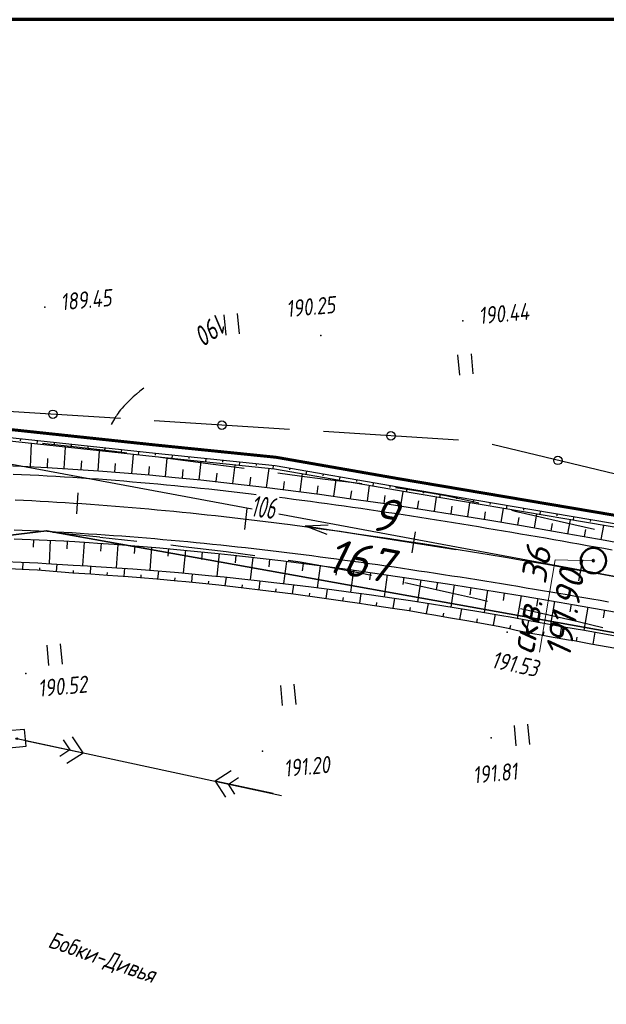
# Model space of a CAD drawing. Header units: millimetres. Extents: x 1808 to 2912, y -1045 to 155.
# Tile 8 of 43: x 2296 to 2365, y -872 to -756. Entities that reach past the tile are written whole.
import ezdxf

# ---------------------------------------------------------------- set-up
doc = ezdxf.new("R2010")
doc.units = ezdxf.units.MM
doc.linetypes.add('CONTI', pattern=[0])
for name, color, linetype, lineweight in [('10', 1, 'Continuous', 35), ('геология', 7, 'Continuous', 20), ('КОПИЯ_ОСЬ_13_ОТКОСЫ', 7, 'Continuous', 30), ('КОПИЯ_ОСЬ_ГРАНИЦЫ_ПОЛОС', 7, 'Continuous', 30), ('ОСЬ_ВЕРХ_ПОКРЫТИЯ_ГРАНИЦЫ_ПОЛОС', 7, 'Continuous', 30), ('ОСЬ_ВЕРХ_ПОКРЫТИЯ_ОСЬ', 1, 'Continuous', 30), ('Уклоны ПЧ', 5, 'Continuous', 30)]:
    doc.layers.add(name, color=color, linetype=linetype, lineweight=lineweight)
for name, color, linetype in [('_Оформление', 7, 'Continuous'), ('_Ростелеком', 6, 'Continuous'), ('GOR_BDEFAULT', 212, 'CONTI'), ('NAD_MDEFAULT', 7, 'CONTI'), ('PI_OTDEFAULT', 172, 'CONTI'), ('PI_TTDEFAULT', 5, 'CONTI'), ('PLN_O', 7, 'CONTI'), ('SIT_LDEFAULT', 7, 'CONTI'), ('USLZNDEFAULT', 7, 'CONTI'), ('ZAPSKDEFAULT', 7, 'CONTI'), ('КОПИЯ_ОСЬ_ТАНГЕНСЫ', 1, 'Continuous'), ('ОСЬ_ВЕРХ_ПОКРЫТИЯ_ПИКЕТЫ', 1, 'Continuous')]:
    doc.layers.add(name, color=color, linetype=linetype)
doc.styles.add('eskd', font='isocpeur.ttf', dxfattribs={"width": 1.2, "height": 2})
doc.styles.add('SHRFT', font='isocpeui.ttf')
doc.styles.get("Standard").update_dxf_attribs({"font": 'isocpeui.ttf'})
doc.styles.add('ГОСТ', font='isocpeur.ttf', dxfattribs={"height": 4})
doc.linetypes.add('Связь', pattern='A,12.5,[130,ltypeshp.shx,S=1,R=-30,X=0,Y=0.9],1,[130,ltypeshp.shx,S=1,R=-30,X=0,Y=0.9],1,[130,ltypeshp.shx,S=1,R=-30,X=0,Y=0.9],4.5', length=19)

# ---------------------------------------------------------------- blocks, each defined once
blk = doc.blocks.new('BL_2011')
at = {"color": 0}
for p, q in [((0, 0), (0, 2.4)), ((1.6, 0), (1.6, 2.4))]:
    blk.add_line(p, q, dxfattribs=at)
blk = doc.blocks.new('BL_27')
at = {"color": 0}
for p, q in [((1, 1), (-1, 1)), ((-1, 1), (-1, -1)), ((1, -1), (1, 1)), ((-1, -1), (1, -1))]:
    blk.add_line(p, q, dxfattribs=at)
blk.add_circle((0, 0), 0.1, dxfattribs=at)
blk = doc.blocks.new('Стрелка')
at = {"layer": 'Уклоны ПЧ', "ltscale": 2}
for points in [[(-0.02, -0.05), (-0.02, 17.97)], [(-0.02, -0.05), (-0.58, 2.62)], [(-0.02, -0.05), (0.53, 2.62)]]:
    blk.add_lwpolyline(points, dxfattribs=at)

msp = doc.modelspace()

# ---------------------------------------------------------------- linework, layer by layer
at = {"layer": '10'}
for points in [[(2370.52, -814.78), (2340.8, -809.75), (2326.22, -807.28), (2312.08, -805.76), (2278.54, -802.18), (2261.97, -800.24), (2163.25, -813), (2163.25, -813), (2069.02, -837.92), (2070.37, -844.9), (2007.36, -862.93), (1993.22, -867.8), (1864.53, -912.06), (1853.36, -914.89)], [(2650.1, -861.16), (2626.95, -857.05), (2570.11, -856.09), (2565.26, -865.7), (2519.43, -865.27), (2470.7, -857.69), (2465.22, -856.38), (2469.16, -847.43), (2442.03, -843.61), (2381.61, -830.69), (2299.11, -815.87), (2220.12, -825.4), (2217.18, -825.21), (2172.07, -831.2), (2010.75, -874.33), (2006.06, -875.95), (1867.8, -923.77), (1857.45, -929.54)], [(1857.45, -929.54), (1867.8, -923.77), (2006.06, -875.95), (2010.75, -874.33), (2172.07, -831.2), (2217.18, -825.21), (2220.12, -825.4), (2299.11, -815.87), (2381.61, -830.69)]]:
    msp.add_lwpolyline(points, dxfattribs=at)
at = {"layer": '_Оформление', "lineweight": 70, "ltscale": 200}
msp.add_lwpolyline([(2910.36, -755.52), (1807.57, -755.52), (1807.57, -1041.4), (2910.36, -1041.4)], close=True, dxfattribs=at)
at = {"layer": '_Ростелеком', "color": 5, "linetype": 'Связь', "const_width": 0.35}
msp.add_lwpolyline([(2370.52, -814.78), (2340.8, -809.75), (2326.23, -807.2), (2312.08, -805.76), (2291.55, -803.57), (2261.95, -801.04), (2233.77, -804.47), (2208.72, -807.74), (2183.25, -810.74), (2183.25, -810.74), (2163.25, -813), (2122.18, -823.87), (2079.78, -837.58), (2042.87, -848.89), (2007.26, -861.09), (1958.59, -876.44), (1920.12, -889.79), (1878.5, -904.36), (1855.21, -912.13), (1852.76, -912.74)], dxfattribs=at)
at = {"layer": 'GOR_BDEFAULT', "color": 212, "elevation": 190, "flags": 128}
msp.add_lwpolyline([(2310.6, -799.04), (2310.14, -799.41), (2309.73, -799.75), (2309.35, -800.07), (2309.03, -800.37), (2308.73, -800.65), (2308.47, -800.92), (2308.23, -801.17), (2308.03, -801.4), (2307.85, -801.61), (2307.7, -801.81), (2307.56, -801.99), (2307.44, -802.16), (2307.35, -802.3), (2307.26, -802.44), (2307.19, -802.57), (2306.75, -803.34)], dxfattribs=at)
at = {"layer": 'PI_TTDEFAULT', "color": 5}
for p in [(2298.9, -789.46, 189.45), (2348.27, -791.09, 190.44), (2331.49, -792.82, 190.25), (2353.51, -827.87, 191.53), (2296.67, -832.75, 190.52), (2351.6, -840.31, 191.81), (2324.6, -841.89, 191.2)]:
    msp.add_point(p, dxfattribs=at)
at = {"layer": 'PLN_O'}
for p, q in [((2307.84, -802.63), (2291.87, -801.61)), ((2327.8, -803.91), (2311.83, -802.89)), ((2347.76, -805.18), (2331.8, -804.16)), ((2367.27, -809.44), (2351.72, -805.69))]:
    msp.add_line(p, q, dxfattribs=at)
for centre in [(2299.86, -802.12), (2319.82, -803.4), (2339.78, -804.67), (2359.5, -807.57)]:
    msp.add_circle(centre, 0.5, dxfattribs=at)
at = {"layer": 'SIT_LDEFAULT', "color": 7}
for p, q in [((2298.93, -805.6), (2298.65, -805.59)), ((2302.3, -805.95), (2298.93, -805.6)), ((2307.14, -806.53), (2302.3, -805.95)), ((2308.59, -806.72), (2307.14, -806.53)), ((2312.85, -807.26), (2312.55, -807.22)), ((2318.79, -808.05), (2312.85, -807.26)), ((2322.46, -808.54), (2318.79, -808.05)), ((2328.99, -809.42), (2326.43, -809.07)), ((2332.02, -809.81), (2328.99, -809.42)), ((2334.06, -810.06), (2332.02, -809.81)), ((2336.1, -810.3), (2334.06, -810.06)), ((2336.35, -810.33), (2336.1, -810.3)), ((2342.21, -811.07), (2340.32, -810.8)), ((2344.23, -811.39), (2342.21, -811.07)), ((2346.25, -811.76), (2344.23, -811.39)), ((2349.5, -812.47), (2346.25, -811.76)), ((2350.15, -812.62), (2349.5, -812.47)), ((2354.78, -813.67), (2354.05, -813.5)), ((2361.36, -815.17), (2354.78, -813.67)), ((2299.85, -816.06), (2301.36, -816.2)), ((2301.35, -816.21), (2305.4, -816.61)), ((2363.8, -815.73), (2361.36, -815.17)), ((2305.4, -816.62), (2309.79, -817.1)), ((2313.77, -817.55), (2315.23, -817.72)), ((2315.23, -817.72), (2320.31, -818.34)), ((2320.31, -818.34), (2323.69, -818.78)), ((2327.65, -819.34), (2329.05, -819.54)), ((2329.05, -819.55), (2332.6, -820.16)), ((2332.6, -820.16), (2336.13, -820.83)), ((2336.13, -820.84), (2337.49, -821.12)), ((2341.41, -821.97), (2343.19, -822.37)), ((2343.19, -822.36), (2346.7, -823.15)), ((2346.7, -823.15), (2350.22, -823.96)), ((2350.22, -823.96), (2351.16, -824.18)), ((2355.06, -825.06), (2357.56, -825.62)), ((2357.56, -825.61), (2361.9, -826.61)), ((2361.9, -826.61), (2364.8, -827.29)), ((2295.6, -840.42), (2326.84, -847.13)), ((2296.58, -840.63), (2303.42, -842.1)), ((2301.09, -840.58), (2301.85, -841.76)), ((2303.42, -842.1), (2302.19, -840.2)), ((2301.85, -841.76), (2300.66, -842.53)), ((2301.52, -843.33), (2303.42, -842.1)), ((2320.92, -844.22), (2319.03, -845.45)), ((2320.59, -845.79), (2321.78, -845.02)), ((2325.86, -846.92), (2319.03, -845.45)), ((2319.03, -845.45), (2320.25, -847.35)), ((2321.35, -846.97), (2320.59, -845.79))]:
    msp.add_line(p, q, dxfattribs=at)
at = {"layer": 'геология', "color": 1, "linetype": 'Continuous'}
for p, q in [((2357.3, -830.22), (2359.18, -819.29)), ((2359.18, -819.29), (2363.63, -819.43))]:
    msp.add_line(p, q, dxfattribs=at)
at = {"layer": 'геология', "color": 1, "linetype": 'Continuous', "lineweight": 50}
for radius in [1.5, 0.103]:
    msp.add_circle((2363.68, -819.41), radius, dxfattribs=at)
at = {"layer": 'КОПИЯ_ОСЬ_13_ОТКОСЫ'}
for p, q in [((2296.03, -805.05), (2296.01, -805.25)), ((2298.02, -805.27), (2297.98, -805.66)), ((2300.01, -805.48), (2299.99, -805.68)), ((2302, -805.69), (2301.96, -806.09)), ((2303.99, -805.9), (2303.97, -806.1)), ((2305.98, -806.12), (2305.93, -806.51)), ((2307.97, -806.33), (2307.94, -806.53)), ((2309.95, -806.54), (2309.91, -806.94)), ((2311.94, -806.75), (2311.92, -806.95)), ((2313.93, -806.96), (2313.89, -807.35)), ((2315.92, -807.16), (2315.9, -807.36)), ((2317.91, -807.36), (2317.87, -807.76)), ((2319.9, -807.56), (2319.88, -807.76)), ((2321.89, -807.76), (2321.85, -808.16)), ((2323.88, -807.97), (2323.86, -808.17)), ((2325.87, -808.17), (2325.83, -808.57)), ((2327.84, -808.5), (2327.81, -808.69)), ((2329.81, -808.84), (2329.74, -809.24)), ((2331.78, -809.19), (2331.75, -809.38)), ((2333.75, -809.53), (2333.68, -809.92)), ((2335.72, -809.87), (2335.69, -810.07)), ((2337.69, -810.22), (2337.63, -810.61)), ((2339.66, -810.56), (2339.63, -810.76)), ((2341.64, -810.9), (2341.57, -811.3)), ((2343.61, -811.24), (2343.57, -811.43)), ((2345.58, -811.57), (2345.51, -811.96)), ((2347.55, -811.9), (2347.52, -812.1)), ((2349.52, -812.24), (2349.46, -812.63)), ((2351.5, -812.57), (2351.46, -812.77)), ((2353.47, -812.9), (2353.4, -813.3)), ((2355.44, -813.24), (2355.41, -813.43)), ((2357.41, -813.57), (2357.34, -813.97)), ((2359.38, -813.9), (2359.35, -814.1)), ((2361.35, -814.24), (2361.29, -814.63)), ((2363.33, -814.57), (2363.29, -814.77))]:
    msp.add_line(p, q, dxfattribs=at)
for points in [[(2448.1, -829.01), (2443.81, -828.39), (2429.1, -825.75), (2399.73, -820.75), (2370.36, -815.76), (2340.63, -810.73), (2326.09, -808.19), (2311.98, -806.76), (2291.45, -804.56), (2284.38, -803.96)], [(2447.98, -829.79), (2447.98, -829.79), (2429.03, -826.14), (2399.67, -821.15), (2370.29, -816.16), (2340.56, -811.13), (2326.03, -808.59), (2311.94, -807.16), (2291.41, -804.96), (2284.38, -804.56)], [(2297.21, -808.31), (2297.34, -805.59)], [(2301.2, -808.53), (2301.35, -806.02)], [(2305.19, -808.8), (2305.36, -806.45)], [(2309.18, -809.11), (2309.37, -806.88)], [(2299.21, -808.41), (2299.26, -807.36)], [(2303.2, -808.66), (2303.27, -807.62)], [(2307.19, -808.95), (2307.27, -807.92)], [(2313.17, -809.46), (2313.37, -807.3)], [(2317.15, -809.86), (2317.37, -807.71)], [(2293.11, -808.14), (2296.14, -808.26), (2299.18, -808.41), (2302.21, -808.59), (2305.24, -808.8), (2308.26, -809.03), (2311.28, -809.29), (2314.3, -809.57), (2317.32, -809.87), (2321.08, -810.28), (2324.84, -810.73), (2331.34, -811.56), (2335.08, -812.09), (2338.81, -812.63), (2343.29, -813.31), (2347.76, -814.02), (2351.23, -814.59), (2355.19, -815.26), (2359.64, -816.04), (2365.07, -817), (2372.47, -818.35)], [(2311.17, -809.28), (2311.26, -808.27)], [(2315.16, -809.65), (2315.25, -808.66)], [(2319.13, -810.07), (2319.24, -809.09)], [(2321.12, -810.29), (2321.37, -808.11)], [(2325.09, -810.76), (2325.38, -808.52)], [(2329.06, -811.27), (2329.33, -809.16)], [(2323.11, -810.52), (2323.22, -809.56)], [(2327.08, -811.02), (2327.2, -810.06)], [(2333.03, -811.8), (2333.3, -809.86)], [(2331.05, -811.53), (2331.17, -810.58)], [(2335.01, -812.08), (2335.14, -811.15)], [(2336.99, -812.36), (2337.25, -810.55)], [(2340.94, -812.95), (2341.21, -811.23)], [(2338.97, -812.65), (2339.1, -811.73)], [(2342.92, -813.26), (2343.06, -812.34)], [(2344.9, -813.57), (2345.16, -811.9)], [(2348.85, -814.2), (2349.11, -812.57)], [(2346.87, -813.88), (2347.02, -812.98)], [(2350.82, -814.53), (2350.96, -813.64)], [(2352.79, -814.86), (2353.06, -813.24)], [(2354.76, -815.19), (2354.91, -814.31)], [(2356.73, -815.53), (2357.02, -813.91)], [(2358.7, -815.87), (2358.85, -815.01)], [(2360.67, -816.22), (2360.97, -814.58)], [(2362.64, -816.57), (2362.8, -815.71)], [(2364.61, -816.92), (2364.91, -815.25)], [(2295.27, -816.81), (2296.25, -816.85), (2298.22, -816.93), (2299.2, -816.98), (2301.17, -817.08), (2302.45, -817.16), (2304.13, -817.26), (2305.11, -817.33), (2307.08, -817.46), (2308.07, -817.54), (2312.5, -817.9), (2316.93, -818.31), (2319.39, -818.56), (2320.87, -818.72), (2326.77, -819.4), (2333.17, -820.22), (2334.64, -820.42), (2337.59, -820.83), (2340.54, -821.26), (2343.49, -821.7), (2346.44, -822.15), (2349.39, -822.61), (2352.33, -823.09), (2355.28, -823.57), (2358.72, -824.15), (2361.47, -824.62), (2367.07, -825.59)], [(2297.56, -816.9), (2297.52, -817.81)], [(2299.55, -817), (2299.41, -819.75)], [(2301.55, -817.11), (2301.5, -818.02)], [(2303.55, -817.22), (2303.37, -819.99)], [(2305.54, -817.36), (2305.48, -818.28)], [(2307.54, -817.5), (2307.33, -820.24)], [(2309.53, -817.65), (2309.46, -818.57)], [(2311.52, -817.82), (2311.29, -820.53)], [(2313.52, -817.99), (2313.44, -818.89)], [(2315.51, -818.18), (2315.25, -820.86)], [(2317.5, -818.37), (2317.41, -819.27)], [(2294.17, -819.49), (2296.12, -819.58), (2298.07, -819.68), (2299.05, -819.73), (2302.27, -819.93), (2303.93, -820.02), (2304.91, -820.08), (2309.31, -820.37), (2310.78, -820.49), (2314.69, -820.81), (2318.61, -821.18), (2320.07, -821.33), (2322.52, -821.59), (2323.99, -821.75), (2325.95, -821.98), (2328.39, -822.27), (2330.35, -822.51), (2332.8, -822.83), (2334.76, -823.09), (2337.21, -823.42), (2340.14, -823.84), (2342.1, -824.13), (2344.55, -824.51), (2346.02, -824.74), (2349.93, -825.38), (2352.87, -825.87), (2353.85, -826.05), (2356.77, -826.61), (2360.2, -827.21), (2362.65, -827.63), (2369.52, -828.86)], [(2294.17, -819.49), (2296.12, -819.58), (2298.07, -819.68), (2299.05, -819.73), (2302.27, -819.93), (2303.93, -820.02), (2304.91, -820.08), (2309.31, -820.37), (2310.78, -820.49), (2314.69, -820.81), (2318.61, -821.18), (2320.07, -821.33), (2322.52, -821.59), (2323.99, -821.75), (2325.95, -821.98), (2328.39, -822.27), (2330.35, -822.51), (2332.8, -822.83), (2334.76, -823.09), (2337.21, -823.42), (2340.14, -823.84), (2342.1, -824.13), (2344.55, -824.51), (2346.02, -824.74), (2349.93, -825.38), (2352.87, -825.87), (2353.85, -826.05), (2356.77, -826.61), (2360.2, -827.21), (2362.65, -827.63), (2369.52, -828.86)], [(2296.31, -820.41), (2296.35, -819.59)], [(2319.49, -818.57), (2319.2, -821.24)], [(2321.48, -818.79), (2321.37, -819.68)], [(2323.46, -819.02), (2323.16, -821.66)], [(2325.45, -819.25), (2325.35, -820.13)], [(2327.44, -819.49), (2327.1, -822.11)], [(2294.62, -820.33), (2297.06, -820.45), (2298.03, -820.5), (2299, -820.57), (2302.21, -820.85), (2304.35, -820.98), (2305.33, -821.04), (2306.3, -821.11), (2308.74, -821.29), (2310.2, -821.4), (2312.15, -821.57), (2314.59, -821.79), (2315.57, -821.88), (2317.52, -822.08), (2319.47, -822.28), (2321.42, -822.5), (2322.4, -822.61), (2324.35, -822.84), (2328.26, -823.33), (2332.16, -823.86), (2334.11, -824.14), (2336.06, -824.43), (2337.04, -824.57), (2339.97, -825.01), (2341.92, -825.31), (2343.87, -825.64), (2344.84, -825.81), (2346.79, -826.14), (2348.74, -826.49), (2350.7, -826.83), (2352.65, -827.18), (2353.62, -827.39), (2354.58, -827.61), (2356.53, -828.01), (2357.51, -828.17), (2358.48, -828.36), (2360.74, -828.74), (2361.43, -828.85), (2362.4, -829.02), (2363.38, -829.22), (2366.32, -829.74)], [(2298.3, -820.52), (2298.32, -820.25)], [(2300.3, -820.68), (2300.37, -819.81)], [(2302.29, -820.85), (2302.31, -820.56)], [(2304.29, -820.97), (2304.34, -820.05)], [(2306.28, -821.11), (2306.3, -820.8)], [(2308.28, -821.25), (2308.34, -820.31)], [(2312.26, -821.58), (2312.35, -820.61)], [(2329.42, -819.74), (2329.31, -820.62)], [(2331.4, -820), (2331.07, -822.6)], [(2333.39, -820.25), (2333.27, -821.12)], [(2335.37, -820.52), (2335.01, -823.12)], [(2337.35, -820.8), (2337.23, -821.66)], [(2310.27, -821.41), (2310.3, -821.1)], [(2314.25, -821.76), (2314.28, -821.43)], [(2316.25, -821.95), (2316.34, -820.96)], [(2318.23, -822.15), (2318.27, -821.82)], [(2320.22, -822.37), (2320.34, -821.36)], [(2324.2, -822.82), (2324.32, -821.79)], [(2339.33, -821.08), (2338.96, -823.67)], [(2341.31, -821.37), (2341.18, -822.24)], [(2343.29, -821.67), (2342.9, -824.25)], [(2345.26, -821.97), (2345.13, -822.83)], [(2322.21, -822.59), (2322.25, -822.25)], [(2326.18, -823.07), (2326.23, -822.72)], [(2328.17, -823.32), (2328.3, -822.26)], [(2332.13, -823.86), (2332.29, -822.76)], [(2347.24, -822.28), (2346.83, -824.88)], [(2349.22, -822.59), (2349.08, -823.45)], [(2351.19, -822.9), (2350.77, -825.52)], [(2330.15, -823.58), (2330.2, -823.23)], [(2334.11, -824.14), (2334.16, -823.77)], [(2336.09, -824.43), (2336.25, -823.29)], [(2338.07, -824.72), (2338.12, -824.34)], [(2340.05, -825.02), (2340.22, -823.86)], [(2353.16, -823.23), (2353.02, -824.1)], [(2355.14, -823.55), (2354.7, -826.22)], [(2357.11, -823.88), (2356.96, -824.77)], [(2359.08, -824.21), (2358.62, -826.93)], [(2342.02, -825.32), (2342.09, -824.94)], [(2343.99, -825.66), (2344.2, -824.46)], [(2347.93, -826.34), (2348.16, -825.09)], [(2361.05, -824.55), (2360.9, -825.46)], [(2363.03, -824.89), (2362.55, -827.62)], [(2365, -825.23), (2364.84, -826.14)], [(2345.96, -826), (2346.03, -825.6)], [(2349.9, -826.69), (2349.98, -826.27)], [(2351.87, -827.04), (2352.11, -825.74)], [(2355.79, -827.86), (2356.07, -826.48)], [(2353.83, -827.44), (2353.93, -827.01)], [(2357.76, -828.22), (2357.85, -827.76)], [(2359.72, -828.57), (2359.96, -827.17)], [(2361.7, -828.9), (2361.78, -828.43)], [(2363.66, -829.27), (2363.91, -827.86)]]:
    msp.add_lwpolyline(points, dxfattribs=at)
at = {"layer": 'КОПИЯ_ОСЬ_ГРАНИЦЫ_ПОЛОС'}
for points in [[(2323.87, -811.62), (2323.27, -811.55), (2322.28, -811.43), (2321.28, -811.31), (2320.28, -811.2), (2319.28, -811.09), (2318.27, -810.98), (2317.27, -810.88), (2316.27, -810.77), (2315.27, -810.67), (2314.27, -810.57), (2313.27, -810.48), (2312.26, -810.38), (2311.26, -810.29), (2310.26, -810.2), (2309.25, -810.12), (2308.25, -810.03), (2307.24, -809.95), (2306.24, -809.88), (2305.23, -809.8), (2304.23, -809.73), (2303.22, -809.66), (2302.22, -809.59), (2301.21, -809.53), (2300.2, -809.47), (2299.2, -809.41), (2298.19, -809.36), (2297.18, -809.31), (2296.17, -809.26), (2295.16, -809.22)], [(2365.91, -818.17), (2364.93, -817.99), (2363.94, -817.82), (2362.96, -817.64), (2361.97, -817.46), (2360.98, -817.29), (2360, -817.12), (2359.01, -816.94), (2358.02, -816.77), (2357.04, -816.6), (2356.05, -816.43), (2355.06, -816.26), (2354.07, -816.09), (2353.08, -815.92), (2352.1, -815.75), (2351.11, -815.59), (2350.12, -815.42), (2349.13, -815.26), (2348.14, -815.1), (2347.15, -814.94), (2346.16, -814.78), (2345.16, -814.62), (2344.17, -814.46), (2343.18, -814.31), (2342.19, -814.15), (2341.2, -814), (2340.2, -813.85), (2339.21, -813.7), (2338.22, -813.55), (2337.22, -813.41), (2336.23, -813.26), (2335.24, -813.12), (2334.24, -812.98), (2333.25, -812.84), (2332.25, -812.7), (2331.25, -812.56), (2330.26, -812.43), (2329.26, -812.3), (2328.26, -812.17), (2327.27, -812.04), (2326.6, -811.95)]]:
    msp.add_lwpolyline(points, dxfattribs=at)
at = {"layer": 'КОПИЯ_ОСЬ_ТАНГЕНСЫ'}
for p, q in [((2291.29, -807.34), (2323.39, -813.3)), ((2326.55, -813.88), (2517.53, -849.35))]:
    msp.add_line(p, q, dxfattribs=at)
at = {"layer": 'ОСЬ_ВЕРХ_ПОКРЫТИЯ_ГРАНИЦЫ_ПОЛОС'}
for points in [[(2293.11, -808.14), (2296.14, -808.26), (2299.18, -808.41), (2302.21, -808.59), (2305.24, -808.8), (2308.26, -809.03), (2311.28, -809.29), (2314.3, -809.57), (2317.32, -809.87), (2321.08, -810.28), (2324.84, -810.73), (2331.34, -811.56), (2335.08, -812.09), (2338.81, -812.63), (2343.29, -813.31), (2347.76, -814.02), (2351.23, -814.59), (2355.19, -815.26), (2359.64, -816.04), (2365.07, -817), (2372.47, -818.35)], [(2365.46, -824.29), (2364.49, -824.12), (2363.51, -823.96), (2362.54, -823.79), (2361.57, -823.62), (2360.6, -823.45), (2359.62, -823.29), (2358.65, -823.12), (2357.68, -822.96), (2356.71, -822.8), (2355.73, -822.64), (2354.76, -822.47), (2353.79, -822.31), (2352.82, -822.15), (2351.84, -822), (2350.87, -821.84), (2349.9, -821.68), (2348.92, -821.53), (2347.95, -821.37), (2346.98, -821.22), (2346, -821.07), (2345.03, -820.92), (2344.06, -820.77), (2343.08, -820.63), (2342.11, -820.48), (2341.14, -820.34), (2340.16, -820.19), (2339.19, -820.05), (2338.22, -819.91), (2337.24, -819.77), (2336.27, -819.64), (2335.29, -819.5), (2334.32, -819.37), (2333.35, -819.24), (2332.37, -819.11), (2331.4, -818.98), (2330.42, -818.85), (2329.45, -818.73), (2328.47, -818.6), (2327.5, -818.48), (2326.52, -818.36), (2325.55, -818.25), (2324.57, -818.13), (2323.6, -818.02), (2322.62, -817.91), (2321.65, -817.8), (2320.67, -817.69), (2319.69, -817.59), (2318.72, -817.49), (2317.74, -817.39), (2316.77, -817.29), (2315.79, -817.2), (2314.81, -817.11), (2313.84, -817.01), (2312.86, -816.93), (2311.88, -816.84), (2310.91, -816.76), (2309.93, -816.68), (2308.95, -816.6), (2307.98, -816.53), (2307, -816.46), (2306.02, -816.39), (2305.05, -816.32), (2304.07, -816.26), (2303.09, -816.19), (2302.12, -816.14), (2301.14, -816.08), (2300.16, -816.03), (2299.18, -815.98), (2298.21, -815.93), (2297.23, -815.89), (2296.25, -815.85), (2295.28, -815.81)], [(2295.27, -816.81), (2296.25, -816.85), (2298.22, -816.93), (2299.2, -816.98), (2301.17, -817.08), (2302.45, -817.16), (2304.13, -817.26), (2305.11, -817.33), (2307.08, -817.46), (2308.07, -817.54), (2312.5, -817.9), (2316.93, -818.31), (2319.39, -818.56), (2320.87, -818.72), (2326.77, -819.4), (2333.17, -820.22), (2334.64, -820.42), (2337.59, -820.83), (2340.54, -821.26), (2343.49, -821.7), (2346.44, -822.15), (2349.39, -822.61), (2352.33, -823.09), (2355.28, -823.57), (2358.72, -824.15), (2361.47, -824.62), (2367.07, -825.59)]]:
    msp.add_lwpolyline(points, dxfattribs=at)
at = {"layer": 'ОСЬ_ВЕРХ_ПОКРЫТИЯ_ОСЬ'}
msp.add_lwpolyline([(2295.39, -812.23), (2296.38, -812.28), (2297.37, -812.32), (2298.36, -812.37), (2299.34, -812.43), (2300.33, -812.48), (2301.32, -812.54), (2302.31, -812.61), (2303.29, -812.67), (2304.28, -812.74), (2305.27, -812.81), (2306.25, -812.89), (2307.24, -812.96), (2308.22, -813.04), (2309.21, -813.12), (2310.2, -813.21), (2311.18, -813.3), (2312.17, -813.39), (2313.15, -813.48), (2314.13, -813.57), (2315.12, -813.67), (2316.1, -813.77), (2317.09, -813.87), (2318.07, -813.98), (2319.05, -814.08), (2320.04, -814.19), (2321.02, -814.3), (2322, -814.42), (2322.98, -814.53), (2323.97, -814.65), (2324.95, -814.77), (2325.93, -814.89), (2326.91, -815.02), (2327.89, -815.14), (2329.85, -815.4), (2331.81, -815.67), (2333.77, -815.94), (2335.73, -816.22), (2337.69, -816.51), (2339.64, -816.8), (2341.6, -817.1), (2343.55, -817.4), (2345.51, -817.71), (2347.46, -818.03), (2349.41, -818.35), (2351.36, -818.67), (2353.31, -819), (2355.26, -819.34), (2358.19, -819.84), (2361.11, -820.36), (2364.03, -820.88), (2367.92, -821.58)], dxfattribs=at)
at = {"layer": 'ОСЬ_ВЕРХ_ПОКРЫТИЯ_ПИКЕТЫ'}
for p, q in [((2302.67, -813.88), (2302.84, -811.39)), ((2322.52, -815.74), (2322.81, -813.25)), ((2322.52, -815.74), (2322.81, -813.25)), ((2342.28, -818.47), (2342.67, -816)), ((2361.98, -821.78), (2362.42, -819.32))]:
    msp.add_line(p, q, dxfattribs=at)

# ---------------------------------------------------------------- block references
at = {"layer": 'USLZNDEFAULT', "color": 7, "rotation": 5.244115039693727}
msp.add_blockref('BL_27', (2295.6, -840.42), dxfattribs=at)
at = {"layer": 'ZAPSKDEFAULT', "color": 7, "rotation": 5.244115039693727}
for p in [(2320.3, -792.76), (2347.9, -797.51), (2299.39, -831.78), (2326.98, -836.53), (2354.58, -841.27)]:
    msp.add_blockref('BL_2011', p, dxfattribs=at)
at = {"layer": 'Уклоны ПЧ', "rotation": 261.1524151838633}
msp.add_blockref('Стрелка', (2329.68, -815.34), dxfattribs=at)

# ---------------------------------------------------------------- texts
at = {"layer": 'GOR_BDEFAULT', "color": 212, "style": 'SHRFT', "width": 0.75}
msp.add_text('190', height=2.362, rotation=214.5389, dxfattribs=at).set_placement((2319.41, -790.09, 190))
at = {"layer": 'NAD_MDEFAULT', "color": 7, "style": 'eskd', "oblique": 10, "width": 0.8}
msp.add_text('Бобки-Дивья', height=2, rotation=340.8652, dxfattribs=at).set_placement((2299.16, -865.01))
at = {"layer": 'PI_OTDEFAULT', "color": 172, "style": 'eskd', "oblique": 10, "width": 0.8}
for s, rotation, p in [('189.45', 5.2441, (2300.86, -789.87)), ('190.25', 5.2441, (2327.5, -790.68)), ('190.44', 5.2441, (2350.23, -791.49)), ('191.53', 348.2441, (2351.54, -832.03)), ('190.52', 5.2441, (2298.2, -835.5)), ('191.20', 5.2441, (2327.22, -844.95)), ('191.81', 5.2441, (2349.54, -845.73))]:
    msp.add_text(s, height=2, rotation=rotation, dxfattribs=at).set_placement(p)
at = {"layer": 'геология', "color": 1, "style": 'ГОСТ', "oblique": 15}
for s, p in [('скв. 36', (2356.62, -830.61)), ('191.90', (2360.9, -831.06))]:
    msp.add_text(s, height=3, rotation=80.3441, dxfattribs=at).set_placement(p)
at = {"layer": 'ОСЬ_ВЕРХ_ПОКРЫТИЯ_ПИКЕТЫ', "width": 0.6}
msp.add_text('106', height=2.5, rotation=353.2564, dxfattribs=at).set_placement((2323.16, -814.17))
at = {"layer": 'Уклоны ПЧ', "style": 'ГОСТ', "oblique": 15}
for s, p in [('9', (2337.16, -815.7)), ('167', (2331.92, -820.64))]:
    msp.add_text(s, height=4, rotation=349.2643, dxfattribs=at).set_placement(p)

doc.saveas('drawing.dxf')
